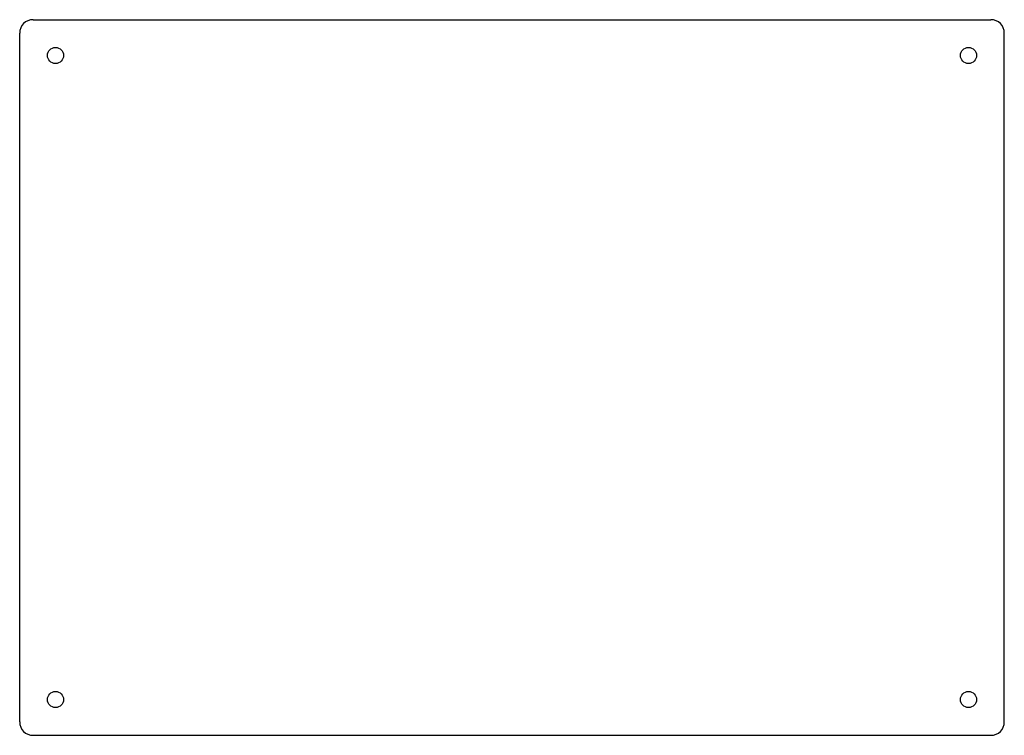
# Model space of a CAD drawing. Header units: millimetres. Extents: x 0 to 220, y -160 to 0.
import ezdxf

# ---------------------------------------------------------------- set-up
doc = ezdxf.new("R2010")
doc.units = ezdxf.units.MM

msp = doc.modelspace()

# ---------------------------------------------------------------- linework, layer by layer
for p, q in [((3, 0, 76.5), (217, 0, 76.5)), ((0, -157, 76.5), (0, -3, 76.5)), ((220, -157, 76.5), (220, -3, 76.5)), ((3, -160, 76.5), (217, -160, 76.5))]:
    msp.add_line(p, q)
for centre in [(8, -8, 76.5), (212, -8, 76.5), (8, -152, 76.5), (212, -152, 76.5)]:
    msp.add_circle(centre, 1.8)
for centre, start, end in [((3, -3, 76.5), 90, 180), ((217, -3, 76.5), 0, 90), ((3, -157, 76.5), 180, 270), ((217, -157, 76.5), -90, 0)]:
    msp.add_arc(centre, 3, start, end)

doc.saveas('drawing.dxf')
